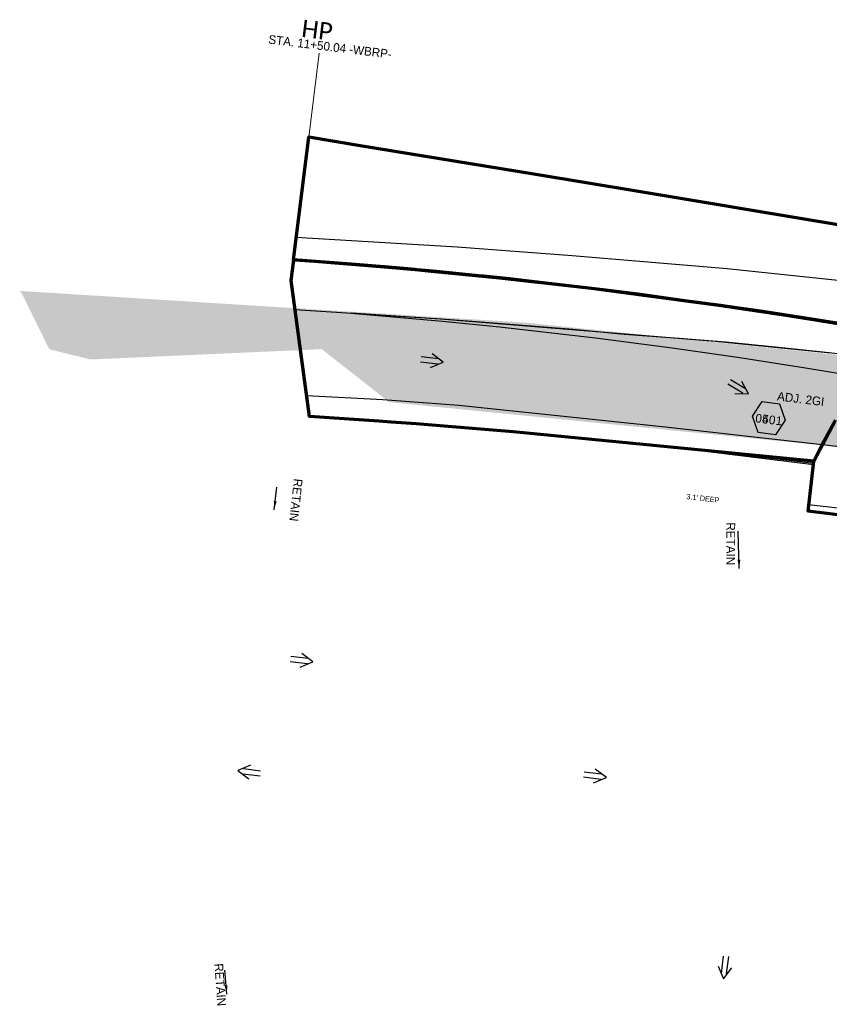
# Model space of a CAD drawing. Extents: x 1160061 to 2574774, y 200346 to 1150371.
# Tile 13 of 123: x 2479897 to 2480361, y 365974 to 366539. Entities that reach past the tile are written whole.
import ezdxf
from ezdxf.enums import TextEntityAlignment as Align

# ---------------------------------------------------------------- set-up
doc = ezdxf.new("R2010")
doc.units = 0
doc.header["$MEASUREMENT"] = 0
for name, color, linetype, lineweight in [('Exist Plan Preparation Drainage Arrows Symbol CELL', 5, 'Continuous', 30), ('Exist Plan Preparation Drainage Notes Label', 31, 'Continuous', 30), ('Exist Plan Preparation Watershed Blue', 5, 'Continuous', 30), ('Prop Drainage Structure Box Number Symbol CELL', 9, 'Continuous', 30), ('Prop Drainage Structure Drop Inlet Grate 2 Adjust Label', 9, 'Continuous', 30), ('Prop Drainage Structure Retain Label', 9, 'Continuous', 30), ('Prop Plan Preparation Watershed Post Construction', 30, 'Continuous', 30), ('Prop Plan Preparation Watershed Pre Construction', 131, 'Continuous', 30), ('Prop Vertical Profile Ditch Grade Median Label', 5, 'Continuous', 40)]:
    doc.layers.add(name, color=color, linetype=linetype, lineweight=lineweight)
doc.layers.add('Scratch_Level_6', color=30, linetype='Continuous', lineweight=0, plot=False)
doc.layers.add('Scratch_Level_7', color=9, linetype='Continuous', lineweight=0, plot=False)
doc.styles.add('Style-Calibri', font='CALIBRI.TTF')
doc.styles.add('Style-font000', font='font000.shx')
doc.styles.add('Style-GEOMETRICFUTURA_211_M_L', font='GEOMETRICFUTURA_211_M_L.shx')
doc.dimstyles.new('erosion_control', dxfattribs={"dimtxt": 4.99999, "dimasz": 9.99998, "dimexe": 2.499995, "dimexo": 2.499995, "dimgap": 2.499995, "dimtad": 0, "dimtih": 1, "dimtoh": 1, "dimzin": 3, "dimdsep": 46, "dimtxsty": 'Style-GEOMETRICFUTURA_211_M_L', "dimcen": 0.09, "dimaunit": 1, "dimadec": 4, "dimazin": 3, "dimtfac": 1, "dimtofl": 0, "dimtmove": 0, "dimatfit": 1, "dimfxl": 1, "dimtzin": 3, "dimlwd": 106, "dimarcsym": 0})

# ---------------------------------------------------------------- blocks, each defined once
blk = doc.blocks.new('*U321')
at = {"layer": 'Prop Vertical Profile Ditch Grade Median Label', "lineweight": 0, "style": 'Style-Calibri'}
blk.add_text('HP', height=10, rotation=353.002296, dxfattribs=at).set_placement((-8.747678, -0.925768), align=Align.CENTER)
at = {"layer": 'Prop Vertical Profile Ditch Grade Median Label', "lineweight": 0, "style": 'Style-GEOMETRICFUTURA_211_M_L'}
blk.add_text('STA. 11+50.04 -WBRP-', height=5, rotation=353.002296, dxfattribs=at).set_placement((-35.743111, 1.280265), align=Align.TOP_LEFT)
blk = doc.blocks.new('EXIST PLAN PREPARATION DRAINAGE ARROWS SYMBOL_130')
at = {"layer": 'Exist Plan Preparation Drainage Arrows Symbol CELL'}
for p, q in [((-3.867991, 1.499997), (6.131989, 1.499997)), ((-3.867991, -1.499997), (6.131989, -1.499997))]:
    blk.add_line(p, q, dxfattribs=at)
at = {"layer": 'Exist Plan Preparation Drainage Arrows Symbol CELL', "flags": 128}
blk.add_lwpolyline([(0, 3.965233), (-6.867985, 0), (0, -3.965233)], dxfattribs=at)
blk = doc.blocks.new('EXIST PLAN PREPARATION DRAINAGE ARROWS SYMBOL_131')
at = {"layer": 'Exist Plan Preparation Drainage Arrows Symbol CELL'}
for p, q in [((-3.867991, 1.499997), (6.131989, 1.499997)), ((-3.867991, -1.499997), (6.131989, -1.499997))]:
    blk.add_line(p, q, dxfattribs=at)
at = {"layer": 'Exist Plan Preparation Drainage Arrows Symbol CELL', "flags": 128}
blk.add_lwpolyline([(0, 3.965233), (-6.867985, 0), (0, -3.965233)], dxfattribs=at)
blk = doc.blocks.new('EXIST PLAN PREPARATION DRAINAGE ARROWS SYMBOL_132')
at = {"layer": 'Exist Plan Preparation Drainage Arrows Symbol CELL'}
for p, q in [((-3.867991, 1.499997), (6.131989, 1.499997)), ((-3.867991, -1.499997), (6.131989, -1.499997))]:
    blk.add_line(p, q, dxfattribs=at)
at = {"layer": 'Exist Plan Preparation Drainage Arrows Symbol CELL', "flags": 128}
blk.add_lwpolyline([(0, 3.965233), (-6.867985, 0), (0, -3.965233)], dxfattribs=at)
blk = doc.blocks.new('EXIST PLAN PREPARATION DRAINAGE ARROWS SYMBOL_229')
at = {"layer": 'Exist Plan Preparation Drainage Arrows Symbol CELL'}
for p, q in [((-3.867991, 1.499997), (6.131989, 1.499997)), ((-3.867991, -1.499997), (6.131989, -1.499997))]:
    blk.add_line(p, q, dxfattribs=at)
at = {"layer": 'Exist Plan Preparation Drainage Arrows Symbol CELL', "flags": 128}
blk.add_lwpolyline([(0, 3.965233), (-6.867985, 0), (0, -3.965233)], dxfattribs=at)
blk = doc.blocks.new('EXIST PLAN PREPARATION DRAINAGE ARROWS SYMBOL_230')
at = {"layer": 'Exist Plan Preparation Drainage Arrows Symbol CELL'}
for p, q in [((-3.867991, 1.499997), (6.131989, 1.499997)), ((-3.867991, -1.499997), (6.131989, -1.499997))]:
    blk.add_line(p, q, dxfattribs=at)
at = {"layer": 'Exist Plan Preparation Drainage Arrows Symbol CELL', "flags": 128}
blk.add_lwpolyline([(0, 3.965233), (-6.867985, 0), (0, -3.965233)], dxfattribs=at)
blk = doc.blocks.new('EXIST PLAN PREPARATION DRAINAGE ARROWS SYMBOL_231')
at = {"layer": 'Exist Plan Preparation Drainage Arrows Symbol CELL'}
for p, q in [((-3.867991, 1.499997), (6.131989, 1.499997)), ((-3.867991, -1.499997), (6.131989, -1.499997))]:
    blk.add_line(p, q, dxfattribs=at)
at = {"layer": 'Exist Plan Preparation Drainage Arrows Symbol CELL', "flags": 128}
blk.add_lwpolyline([(0, 3.965233), (-6.867985, 0), (0, -3.965233)], dxfattribs=at)
blk = doc.blocks.new('PROP DRAINAGE STRUCTURE BOX NUMBER SYMBOL_55')
at = {"layer": 'Scratch_Level_7', "flags": 128}
blk.add_lwpolyline([(-5.000009, 8.944294), (5.000009, 8.944294), (9.47214, 0), (5.000009, -8.944294), (-5.000009, -8.944294), (-9.47214, 0), (-5.000009, 8.944294)], dxfattribs=at)
at = {"layer": 'Scratch_Level_7', "insert": (0.180312, -0.827124), "char_height": 4.99999, "attachment_point": 5, "line_spacing_factor": 0.6, "style": 'Style-GEOMETRICFUTURA_211_M_L'}
blk.add_mtext('\\T1.051;0401', dxfattribs=at)
blk = doc.blocks.new('PROP DRAINAGE STRUCTURE BOX NUMBER SYMBOL_163')
at = {"layer": 'Prop Drainage Structure Box Number Symbol CELL', "flags": 128}
blk.add_lwpolyline([(-5.000009, 8.944294), (5.000009, 8.944294), (9.47214, 0), (5.000009, -8.944294), (-5.000009, -8.944294), (-9.47214, 0), (-5.000009, 8.944294)], dxfattribs=at)
at = {"layer": 'Prop Drainage Structure Box Number Symbol CELL', "insert": (0.180312, -0.827124), "char_height": 4.99999, "attachment_point": 5, "line_spacing_factor": 0.6, "style": 'Style-GEOMETRICFUTURA_211_M_L'}
blk.add_mtext('\\T1.051;0501', dxfattribs=at)

msp = doc.modelspace()

# ---------------------------------------------------------------- hatches: boundary and pattern name
at = {"layer": 'Scratch_Level_6'}
msp.add_hatch(color=256, dxfattribs=at).paths.add_polyline_path([(2481049.3, 366210.87), (2480858.19, 366234.15), (2480837.18, 366236.84), (2480554.04, 366267.96), (2480359.11, 366294.33), (2480108.7, 366319.29), (2480069.93, 366349.69), (2480031.11, 366347.96), (2479978.2, 366345.59), (2479937.46, 366343.77), (2479913.77, 366349.61), (2479898.15, 366381.31), (2479896.8, 366383.1), (2480186.3, 366364.94), (2480235.61, 366359.86), (2480398.62, 366343.05), (2480482, 366331.28), (2480659.05, 366300.68), (2480881.58, 366258.47), (2481005.32, 366235), (2481050.9, 366226.35), (2481052.37, 366223.97), (2481052.13, 366214.74)])

# ---------------------------------------------------------------- linework, layer by layer
at = {"layer": 'Exist Plan Preparation Watershed Blue', "color": 5, "linetype": 'Continuous', "lineweight": 70, "flags": 128}
for points in [[(2480365.13, 366364.51), (2480347.06, 366367.44), (2480322.52, 366371.27), (2480302.33, 366374.21), (2480298.51, 366374.8), (2480277.85, 366377.46), (2480251.15, 366381.24), (2480231.31, 366383.76), (2480188.72, 366388.73), (2480185.62, 366389.08), (2480177.79, 366389.92), (2480162.85, 366391.49), (2480161.61, 366391.63), (2480135.63, 366394.21), (2480129.38, 366394.77), (2480124.52, 366395.22), (2480123.36, 366395.33), (2480119.81, 366395.65), (2480114.69, 366396.11), (2480112.24, 366396.32), (2480106.34, 366396.84), (2480105.73, 366396.89), (2480102.92, 366397.13), (2480100.18, 366397.36), (2480079.28, 366399.01), (2480053.83, 366400.85), (2480053.83, 366400.85), (2480062.49, 366471.47), (2480091.94, 366466.49), (2480191.55, 366450.17), (2480251.55, 366440.31), (2480359.1, 366422.3), (2480402.99, 366414.95)], [(2480364.37, 366309.01), (2480356.88, 366294.97), (2480352.01, 366285.43), (2480291.43, 366291.37), (2480179.75, 366302.27), (2480142.47, 366305.43), (2480124.09, 366306.88), (2480109.68, 366307.88), (2480102.72, 366308.37), (2480062.83, 366311.02), (2480052.38, 366389.04), (2480052.38, 366389.04), (2480053.84, 366400.96), (2480057.29, 366400.71), (2480065.85, 366400.09), (2480082.3, 366398.82), (2480083.62, 366398.72), (2480123.5, 366395.31), (2480112.78, 366396.27), (2480082.3, 366398.82), (2480112.78, 366396.27), (2480123.5, 366395.31), (2480132.68, 366394.46), (2480171.69, 366390.57), (2480226.1, 366384.39), (2480298.95, 366374.72), (2480334.79, 366369.37), (2480352.95, 366366.51), (2480383.42, 366361.49)], [(2480384.53, 366252.38), (2480348.81, 366256.88), (2480352.01, 366285.43), (2480364.37, 366309.01)]]:
    msp.add_lwpolyline(points, dxfattribs=at)
at = {"layer": 'Prop Plan Preparation Watershed Post Construction', "flags": 128}
msp.add_lwpolyline([(2480395.92, 366343.21), (2480360.74, 366347.6), (2480329.83, 366350.78), (2480301.32, 366353.73), (2480274.84, 366355.87), (2480243.33, 366358.05), (2480214.03, 366360.87), (2480180.16, 366363.65), (2480156.23, 366365.62), (2480138.47, 366366.9), (2480117.97, 366368.31), (2480086.89, 366370.36), (2480086.89, 366370.36), (2480139.14, 366365.72), (2480171.88, 366362.4), (2480226.8, 366356.09), (2480270.78, 366350.39), (2480309.5, 366344.88), (2480347.21, 366339.07), (2480392.65, 366331.5)], dxfattribs=at)
at = {"layer": 'Prop Plan Preparation Watershed Pre Construction', "color": 200, "flags": 128}
for points in [[(2480408.14, 366414.11), (2480207.51, 366447.55), (2480062.49, 366471.47), (2480062.49, 366471.47), (2480053.83, 366400.85), (2480052.38, 366389.04), (2480062.83, 366311.02), (2480118.21, 366307.29), (2480179.75, 366302.27), (2480237.98, 366296.59), (2480275.83, 366292.89), (2480351.8, 366283.59), (2480348.98, 366260.52), (2480402.87, 366254.43)], [(2480376.71, 366387.96), (2480302.37, 366395.73), (2480213.4, 366403.16), (2480147.57, 366408.18), (2480055.14, 366413.79), (2480052.45, 366388.51), (2480054.58, 366372.41), (2480138.06, 366367.12), (2480295.37, 366354.18), (2480361.75, 366347.63)], [(2480380.46, 366292.2), (2480266.92, 366304.96), (2480148.43, 366317.39), (2480104.87, 366320.59), (2480061.22, 366323.01), (2480062.83, 366311.02), (2480086.44, 366309.43), (2480110.13, 366307.85), (2480136.98, 366305.76), (2480175.58, 366302.61), (2480236.46, 366296.74), (2480279.19, 366292.48), (2480298.16, 366290.67), (2480317.9, 366288.41), (2480347.24, 366284.93), (2480351.87, 366284.38), (2480348.98, 366260.52), (2480402.87, 366254.43)]]:
    msp.add_lwpolyline(points, dxfattribs=at)
at = {"layer": 'Prop Vertical Profile Ditch Grade Median Label', "lineweight": 0}
msp.add_line((2480052.38, 366389.04), (2480068.37, 366519.34), dxfattribs=at)

# ---------------------------------------------------------------- block references
at = {"layer": 'Exist Plan Preparation Drainage Arrows Symbol CELL'}
for name, p, rotation in [('EXIST PLAN PREPARATION DRAINAGE ARROWS SYMBOL_131', (2480132.81, 366343.04), 173.002296), ('EXIST PLAN PREPARATION DRAINAGE ARROWS SYMBOL_132', (2480308.71, 366327.68), 148.615925), ('EXIST PLAN PREPARATION DRAINAGE ARROWS SYMBOL_229', (2480058.08, 366171.21), 173.002296), ('EXIST PLAN PREPARATION DRAINAGE ARROWS SYMBOL_230', (2480028.65, 366107.23), 353.002296), ('EXIST PLAN PREPARATION DRAINAGE ARROWS SYMBOL_130', (2480226.26, 366104.91), 173.002296), ('EXIST PLAN PREPARATION DRAINAGE ARROWS SYMBOL_231', (2480301.02, 365995.43), 83.002296)]:
    msp.add_blockref(name, p, dxfattribs=dict(at, rotation=rotation))
at = {"layer": 'Prop Drainage Structure Box Number Symbol CELL', "rotation": 353.002296}
msp.add_blockref('PROP DRAINAGE STRUCTURE BOX NUMBER SYMBOL_163', (2480326.23, 366310.13), dxfattribs=at)
at = {"layer": 'Prop Vertical Profile Ditch Grade Median Label', "lineweight": 0}
msp.add_blockref('*U321', (2480075.47, 366528.65), dxfattribs=at)
at = {"layer": 'Scratch_Level_7', "rotation": 353.002296}
msp.add_blockref('PROP DRAINAGE STRUCTURE BOX NUMBER SYMBOL_55', (2480326.23, 366310.13), dxfattribs=at)

# ---------------------------------------------------------------- texts
at = {"layer": 'Exist Plan Preparation Drainage Notes Label', "lineweight": 13, "style": 'Style-font000'}
msp.add_text("3.1' DEEP", height=3, rotation=353.3861, dxfattribs=at).set_placement((2480278.84, 366263.78))
at = {"layer": 'Prop Drainage Structure Drop Inlet Grate 2 Adjust Label', "style": 'Style-GEOMETRICFUTURA_211_M_L'}
msp.add_text('ADJ. 2GI', height=5, rotation=353.0023, dxfattribs=at).set_placement((2480344.5, 366321.15), align=Align.MIDDLE_CENTER)
at = {"layer": 'Prop Drainage Structure Retain Label', "style": 'Style-GEOMETRICFUTURA_211_M_L'}
for rotation, p in [(263.8375, (2480052.69, 366263.45)), (269.9734, (2480301.91, 366238.11)), (274.3209, (2480009.3, 365985.05))]:
    msp.add_text('RETAIN', height=5, rotation=rotation, dxfattribs=at).set_placement(p, align=Align.CENTER)

# ---------------------------------------------------------------- leaders
at = {"layer": 'Exist Plan Preparation Drainage Notes Label'}
for points in [[(2480042.66, 366257.54), (2480044.26, 366270.57)], [(2480309.2, 366223.93), (2480308.62, 366245.28)], [(2480015.46, 365979.86), (2480014.37, 365993.67)]]:
    msp.add_leader(points, dimstyle='erosion_control', override={"dimtxt": 5, "dimasz": 5, "dimgap": 0, "dimlwd": -2}, dxfattribs=at)

doc.saveas('drawing.dxf')
